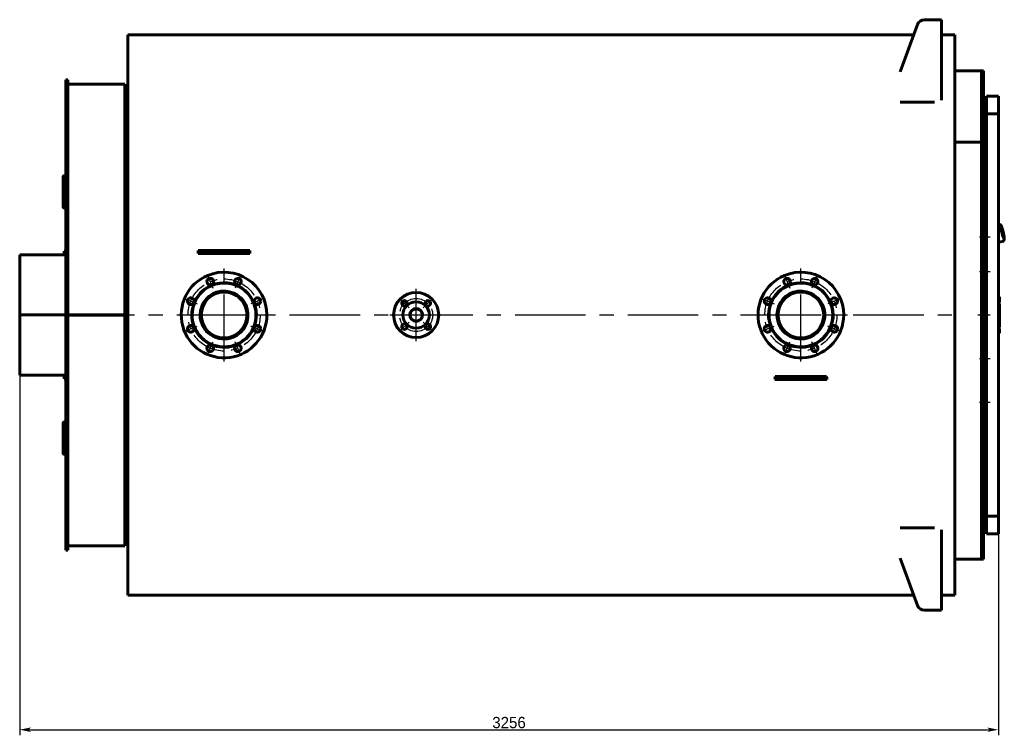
# Model space of a CAD drawing. Header units: millimetres. Extents: x 0 to 4827, y -188 to 841.
# Tile 6 of 6: x 4390 to 4827, y -186 to 131. Entities that reach past the tile are written whole.
import ezdxf

# ---------------------------------------------------------------- set-up
doc = ezdxf.new("R2010")
doc.units = ezdxf.units.MM
for name, pattern in [('CENTER_per1_scale0.196850', [10, 6.25, -1.25, 1.25, -1.25]), ('CENTER_per1_scale0.314961', [16, 10, -2, 2, -2]), ('CENTER_per1_scale0.354331', [18, 11.25, -2.25, 2.25, -2.25]), ('CENTER_per1_scale0.433071', [22, 13.75, -2.75, 2.75, -2.75]), ('CENTER_per3_scale0.984252', [50, 31.25, -6.25, 6.25, -6.25]), ('CENTER_per3b_scale0.984586', [50.016949, 31.260593, -6.252119, 6.252119, -6.252119]), ('CENTER_per6_scale0.935039', [47.5, 29.6875, -5.9375, 5.9375, -5.9375]), ('CENTER_per7_scale0.485904', [24.683942, 15.427464, -3.085493, 3.085493, -3.085493]), ('CENTER_perf_scale0.494739', [25.132741, 15.707963, -3.141593, 3.141593, -3.141593])]:
    doc.linetypes.add(name, pattern=pattern)
doc.styles.add('TextStyle_1', font='T-FLEX Type A.TTF', dxfattribs={"height": 5})
doc.dimstyles.new('DIM_ST_2', dxfattribs={"dimtxt": 5, "dimasz": 5, "dimexe": 2.5, "dimexo": 0, "dimtad": 1, "dimlfac": 7.5, "dimrnd": 0.01, "dimdsep": 46, "dimtxsty": 'TextStyle_1', "dimblk": 'Arrow_3_C7_Status', "dimcen": 0.09, "dimclrd": 7, "dimclre": 7, "dimclrt": 7, "dimazin": 0, "dimtfac": 1, "dimtdec": 0, "dimtmove": 0, "dimatfit": 0, "dimldrblk": 'NONE', "dimfxl": 1, "dimtvp": 1, "dimtolj": 1, "dimarcsym": 0})

# ---------------------------------------------------------------- blocks, each defined once
blk = doc.blocks.new('Arrow_3_C7_Status')
at = {"color": 7, "linetype": 'Continuous', "lineweight": 0}
blk.add_line((-1, 0), (-0.8, 0), dxfattribs=at)
at = {"color": 7}
blk.add_solid([(-1, -0.2), (0, 0), (-0.8, 0), (-1, 0.2)], dxfattribs=at)
blk = doc.blocks.new('*D14')
at = {"color": 7, "lineweight": -2}
for p, q in [((-218.38, 0), (-218.38, -186.46)), ((215.75, -89.3), (215.75, -186.46)), ((-213.38, -183.96), (210.75, -183.96))]:
    blk.add_line(p, q, dxfattribs=at)
at = {"layer": 'Defpoints', "color": 0}
for p in [(-218.38, 0), (215.75, -89.3), (215.75, -183.96)]:
    blk.add_point(p, dxfattribs=at)
at = {"color": 7, "lineweight": -2, "xscale": 5, "yscale": 5, "zscale": 5}
for p, rotation in [((-218.38, -183.96), 180), ((215.75, -183.96), 360)]:
    blk.add_blockref('Arrow_3_C7_Status', p, dxfattribs=dict(at, rotation=rotation))
at = {"color": 7, "insert": (-1.32, -180.83), "char_height": 5, "attachment_point": 5, "style": 'TextStyle_1'}
blk.add_mtext('\\A1;3256{\\H0.5x;\\S^ ;}', dxfattribs=at)
blk = doc.blocks.new('_None')
blk = doc.blocks.new('Проекция_4')
at = {"color": 7, "linetype": 'Continuous', "lineweight": 60}
for p, q in [((172.1507, 107.9369), (179.8787, 128.8234)), ((187.3507, 131), (183.0049, 131)), ((190.5507, 131), (187.3507, 131)), ((190.5507, 131), (190.5507, 95.3413)), ((-170.3826, -124.3333), (-170.3826, 124.3333)), ((178.2174, 124.3333), (-170.3826, 124.3333)), ((196.4174, 124.3333), (190.5507, 124.3333)), ((196.4174, 124.3333), (196.4174, -124.3333)), ((208.2841, 108.3333), (196.4174, 108.3333)), ((208.2841, 108.3333), (208.2841, -108.3333)), ((209.0841, 108.3333), (208.2841, 108.3333)), ((208.2841, 76.6032), (208.2841, 108.3333)), ((209.0841, 108.3333), (209.0841, -108.3333)), ((-197.8493, 70.2192), (-197.8493, 104.3333)), ((-197.0493, 104.3333), (-197.8493, 104.3333)), ((-197.0493, 70.2192), (-197.0493, 104.3333)), ((-171.7159, 102.3333), (-197.0493, 102.3333)), ((-171.7159, 102.3333), (-171.7159, 0.0893)), ((-170.3826, 101.6667), (-171.7159, 101.6667)), ((210.4174, 97.1191), (215.7507, 97.1191)), ((210.4174, 97.1191), (210.4174, 89.2991)), ((215.7507, 97.1191), (215.7507, 89.2991)), ((172.1507, 94.3471), (187.3507, 94.3471)), ((215.7507, 89.2991), (210.4174, 89.2991)), ((210.4174, 89.2991), (210.4174, -89.2991)), ((215.7507, 89.2991), (215.7507, -89.2991)), ((196.4174, 76.6032), (208.2841, 76.6032)), ((196.4174, 76.6032), (208.2841, 76.6032)), ((208.2841, 76.6032), (208.2841, -108.3333)), ((-197.8493, 70.2192), (-197.8493, 68.0393)), ((-197.0493, 70.2192), (-197.0493, 68.0393)), ((-197.8493, 61.3727), (-197.8493, 68.0393)), ((-197.8493, 68.0393), (-197.0493, 68.0393)), ((-197.0493, 61.3727), (-197.0493, 68.0393)), ((-199.0493, 61.5618), (-199.0493, 48.8464)), ((-197.8493, 61.7746), (-198.3826, 61.7746)), ((-197.8493, 46.0816), (-197.8493, 61.3727)), ((-197.0493, 46.0816), (-197.0493, 61.3727)), ((-199.0493, 47.8444), (-199.0493, 48.8464)), ((-198.3826, 48.3994), (-197.8493, 48.3994)), ((-198.3826, 47.4066), (-197.8493, 47.4066)), ((-197.8493, 43.3139), (-197.8493, 46.0816)), ((-197.0493, 46.0816), (-197.0493, 43.3139)), ((-197.8493, -43.3139), (-197.8493, 43.3139)), ((-197.0493, -43.3139), (-197.0493, 43.3139)), ((210.4174, 40.1333), (209.0841, 40.1333)), ((216.1144, 40.2418), (215.7507, 40.1574)), ((216.1566, 40.1079), (216.1039, 40.1641)), ((216.3056, 40.1094), (216.2009, 40.2235)), ((216.2662, 40.1014), (216.2852, 40.1086)), ((216.343, 40.088), (216.3242, 40.0809)), ((216.3466, 40.0882), (216.343, 40.088)), ((209.9212, 37.641), (209.0841, 37.641)), ((210.4174, 38.256), (210.4173, 38.2559)), ((209.0841, 31.641), (210.3967, 31.641)), ((210.4054, 31.6421), (210.4174, 31.6449)), ((215.7507, 32.2186), (217.8625, 32.7087)), ((217.8378, 32.8482), (217.8151, 32.7746)), ((217.9729, 32.9099), (217.929, 32.7613)), ((217.9292, 32.763), (217.9723, 32.9089)), ((217.9334, 32.9019), (217.9539, 32.9027)), ((217.9765, 32.9458), (217.9967, 32.9466)), ((217.9967, 32.9466), (218.0033, 32.9491)), ((-197.8493, 26.6667), (-218.3826, 26.6667)), ((-218.3826, 26.6667), (-218.3826, 0.0023)), ((-198.6493, 27), (-198.6493, 28.3333)), ((-198.6493, 28.3333), (-197.9826, 28.3333)), ((-198.6493, 28.3333), (-197.9826, 28.3333)), ((-198.6493, 27), (-198.6493, 28.3333)), ((-198.6493, 27), (-198.6493, 26.6667)), ((-198.6493, 27), (-198.6493, 26.6667)), ((-197.9826, 28.3333), (-197.9826, 27)), ((-197.9826, 28.3333), (-197.9826, 27)), ((-197.8493, 27.3333), (-197.9826, 27.3333)), ((-197.9826, 26.6667), (-197.9826, 27)), ((-197.9826, 26.6667), (-197.9826, 27)), ((-136.8713, 28.6667), (-139.2023, 28.6667)), ((-136.8713, 27.3333), (-139.1412, 27.3333)), ((-118.5606, 28.6667), (-136.8713, 28.6667)), ((-118.5606, 27.3333), (-136.8713, 27.3333)), ((-116.2296, 28.6667), (-118.5606, 28.6667)), ((-116.2907, 27.3333), (-118.5606, 27.3333)), ((210.4174, 30), (209.0841, 30)), ((210.4174, 20.8), (209.0841, 20.8)), ((209.0841, 17.8667), (210.4174, 17.8667)), ((209.6441, 5.2833), (209.0841, 5.2833)), ((209.6441, 4.9678), (209.0841, 4.9678)), ((209.6441, 4.8783), (209.0841, 4.8783)), ((209.6441, 4.8618), (209.0841, 4.8618)), ((209.6441, 4.7929), (209.0841, 4.7929)), ((209.6441, 4.7364), (209.0841, 4.7364)), ((209.6441, 4.4003), (209.0841, 4.4003)), ((209.6441, 4.9678), (209.6441, 5.2833)), ((209.6441, 4.8783), (209.6441, 4.9678)), ((209.6441, 4.8618), (209.6441, 4.8783)), ((209.6441, 4.8349), (209.6441, 4.8618)), ((209.6441, 4.7929), (209.6441, 4.8349)), ((209.6441, 4.7364), (209.6441, 4.7929)), ((209.6441, 4.4003), (209.6441, 4.7364)), ((209.6441, 4.2887), (209.6441, 4.4003)), ((216.3107, 7.9948), (215.7507, 7.9948)), ((216.3107, 5.5004), (215.7507, 5.5004)), ((216.3107, 5.4988), (215.7507, 5.4988)), ((216.3107, 5.4712), (215.7507, 5.4712)), ((216.3107, 5.1581), (215.7507, 5.1581)), ((216.3107, 6.3145), (216.3107, 7.9948)), ((216.3107, 5.5004), (216.3107, 6.3145)), ((216.3107, 5.4988), (216.3107, 5.499)), ((216.3107, 5.4712), (216.3107, 5.4988)), ((216.3107, 3.8955), (216.3107, 5.1581)), ((-218.3826, 0.0023), (-218.3826, 0.0023)), ((-218.3826, 0.0023), (-197.8493, 0.0023)), ((-218.3826, 0.0023), (-197.8493, 0.0023)), ((-218.3826, -0.0023), (-218.3826, 0.0023)), ((-171.7159, 0.0893), (-197.0493, 0.0893)), ((-171.7159, 0.0887), (-197.0493, 0.0887)), ((-171.7159, 0.0887), (-171.7159, 0.0893)), ((209.6441, 4.2887), (209.0841, 4.2887)), ((209.6441, 4.2749), (209.0841, 4.2749)), ((209.6441, 4.2639), (209.0841, 4.2639)), ((209.6441, 4.2529), (209.0841, 4.2529)), ((209.6441, 4.2377), (209.0841, 4.2377)), ((209.6441, 4.1565), (209.0841, 4.1565)), ((209.6441, 3.8382), (209.0841, 3.8382)), ((209.6441, 3.7942), (209.0841, 3.7942)), ((209.6441, 3.3643), (209.0841, 3.3643)), ((209.6441, 3.0681), (209.0841, 3.0681)), ((209.6441, 2.4579), (209.0841, 2.4579)), ((209.6441, 2.4221), (209.0841, 2.4221)), ((209.6441, 2.0515), (209.0841, 2.0515)), ((209.6441, 1.8793), (209.0841, 1.8793)), ((209.6441, 1.7181), (209.0841, 1.7181)), ((209.6441, 1.3448), (209.0841, 1.3448)), ((209.6441, 1.2994), (209.0841, 1.2994)), ((209.6441, 1.258), (209.0841, 1.258)), ((209.6441, 0.8227), (209.0841, 0.8227)), ((209.6441, 0.4549), (209.0841, 0.4549)), ((209.6441, 0.0196), (209.0841, 0.0196)), ((209.6441, 4.2749), (209.6441, 4.2887)), ((209.6441, 4.2639), (209.6441, 4.2749)), ((209.6441, 4.2529), (209.6441, 4.2639)), ((209.6441, 4.2377), (209.6441, 4.2529)), ((209.6441, 4.1565), (209.6441, 4.2377)), ((209.6441, 3.8382), (209.6441, 4.1565)), ((209.6441, 3.3643), (209.6441, 3.7942)), ((209.6441, 3.0681), (209.6441, 3.3643)), ((209.6441, 2.4221), (209.6441, 2.4579)), ((209.6441, 2.0515), (209.6441, 2.4221)), ((209.6441, 1.8793), (209.6441, 2.0515)), ((209.6441, 1.7181), (209.6441, 1.8793)), ((209.6441, 1.3448), (209.6441, 1.7181)), ((209.6441, 1.2994), (209.6441, 1.3448)), ((209.6441, 0.8227), (209.6441, 1.258)), ((209.6441, 0.4549), (209.6441, 0.8227)), ((209.6441, 0.0196), (209.6441, 0.4549)), ((216.3107, 3.8955), (215.7507, 3.8955)), ((216.3107, 3.6348), (215.7507, 3.6348)), ((216.3107, 3.5307), (215.7507, 3.5307)), ((216.3107, 2.4088), (215.7507, 2.4088)), ((216.3107, 3.6348), (216.3107, 3.8955)), ((216.3107, 3.5321), (216.3107, 3.6335)), ((216.3107, 3.4758), (216.3107, 3.5307)), ((216.3107, 2.7288), (216.3107, 3.4758)), ((216.3107, 2.6446), (216.3107, 2.7288)), ((216.3107, 2.4114), (216.3107, 2.6446)), ((216.3107, 2.3554), (216.3107, 2.4088)), ((216.3107, 1.6043), (216.3107, 2.3554)), ((216.3107, 1.522), (216.3107, 1.6043)), ((216.3107, 1.277), (216.3107, 1.522)), ((216.3107, 1.1679), (216.3107, 1.2754)), ((216.3107, 0.1345), (216.3107, 1.1679)), ((216.3107, -0.4472), (216.3107, 0.1345)), ((-218.3826, -0.0023), (-218.3826, -26.6667)), ((-218.3826, -0.0023), (-218.3826, -0.0023)), ((-218.3826, -0.0023), (-197.8493, -0.0023)), ((-218.3826, -0.0023), (-197.8493, -0.0023)), ((-171.7159, -0.0887), (-197.0493, -0.0887)), ((-171.7159, -0.0893), (-197.0493, -0.0893)), ((-171.7159, -0.0893), (-171.7159, -0.0887)), ((-171.7159, -0.0893), (-171.7159, -102.3333)), ((209.6441, -0.1154), (209.0841, -0.1154)), ((209.6441, -0.5287), (209.0841, -0.5287)), ((209.6441, -0.665), (209.0841, -0.665)), ((209.6441, -0.6871), (209.0841, -0.6871)), ((209.6441, -0.7119), (209.0841, -0.7119)), ((209.6441, -0.8538), (209.0841, -0.8538)), ((209.6441, -1.2643), (209.0841, -1.2643)), ((209.6441, -1.4475), (209.0841, -1.4475)), ((209.6441, -1.5936), (209.0841, -1.5936)), ((209.6441, -1.7492), (209.0841, -1.7492)), ((209.6441, -2.5289), (209.0841, -2.5289)), ((209.6441, -2.6281), (209.0841, -2.6281)), ((209.6441, -3.5731), (209.0841, -3.5731)), ((209.6441, -3.7412), (209.0841, -3.7412)), ((209.6441, -4.0374), (209.0841, -4.0374)), ((209.6441, -4.1806), (209.0841, -4.1806)), ((209.6441, -0.5287), (209.6441, -0.1154)), ((209.6441, -0.665), (209.6441, -0.5287)), ((209.6441, -0.6871), (209.6441, -0.665)), ((209.6441, -0.7119), (209.6441, -0.6871)), ((209.6441, -0.8538), (209.6441, -0.7119)), ((209.6441, -1.2643), (209.6441, -0.8538)), ((209.6441, -1.5936), (209.6441, -1.4475)), ((209.6441, -1.7492), (209.6441, -1.5936)), ((209.6441, -1.9875), (209.6441, -1.7492)), ((209.6441, -2.2259), (209.6441, -1.9875)), ((209.6441, -2.4242), (209.6441, -2.2259)), ((209.6441, -2.5289), (209.6441, -2.4242)), ((209.6441, -3.5731), (209.6441, -2.6281)), ((209.6441, -4.0374), (209.6441, -3.7412)), ((209.6441, -4.5016), (209.6441, -4.1806)), ((216.3107, -0.4487), (215.7507, -0.4487)), ((216.3107, -3.3909), (215.7507, -3.3909)), ((216.3107, -3.8586), (215.7507, -3.8586)), ((216.3107, -1.7128), (216.3107, -0.4491)), ((216.3107, -1.7115), (216.3107, -1.7066)), ((216.3107, -3.3909), (216.3107, -1.7128)), ((216.3107, -3.8586), (216.3107, -3.3909)), ((216.3107, -5.6069), (216.3107, -3.8586)), ((209.6441, -4.5016), (209.0841, -4.5016)), ((209.6441, -4.6807), (209.0841, -4.6807)), ((209.6441, -4.7345), (209.0841, -4.7345)), ((209.6441, -4.7654), (209.0841, -4.7654)), ((209.6441, -4.7909), (209.0841, -4.7909)), ((209.6441, -4.9714), (209.0841, -4.9714)), ((209.6441, -5.2924), (209.0841, -5.2924)), ((209.6441, -4.6807), (209.6441, -4.5016)), ((209.6441, -4.7103), (209.6441, -4.6807)), ((209.6441, -4.7345), (209.6441, -4.7103)), ((209.6441, -4.7654), (209.6441, -4.7345)), ((209.6441, -4.7909), (209.6441, -4.7654)), ((209.6441, -4.9714), (209.6441, -4.7909)), ((209.6441, -5.2924), (209.6441, -4.9714)), ((216.3107, -5.6069), (215.7507, -5.6069)), ((216.3107, -5.6069), (215.7507, -5.6069)), ((216.3107, -6.0207), (215.7507, -6.0207)), ((216.3107, -7.3375), (215.7507, -7.3375)), ((216.3107, -8.0051), (215.7507, -8.0051)), ((216.3107, -5.6069), (216.3107, -5.6069)), ((216.3107, -7.3375), (216.3107, -6.0207)), ((216.3107, -8.0051), (216.3107, -7.3375)), ((210.4174, -17.8667), (209.0841, -17.8667)), ((209.0841, -20.8), (210.4174, -20.8)), ((-218.3826, -26.6667), (-197.8493, -26.6667)), ((-198.6493, -26.6667), (-198.6493, -27)), ((-198.6493, -26.6667), (-198.6493, -27)), ((-198.6493, -28.3333), (-198.6493, -27)), ((-198.6493, -28.3333), (-198.6493, -27)), ((-197.9826, -28.3333), (-198.6493, -28.3333)), ((-197.9826, -28.3333), (-198.6493, -28.3333)), ((-197.9826, -27), (-197.9826, -26.6667)), ((-197.9826, -27), (-197.9826, -26.6667)), ((-197.9826, -27), (-197.9826, -28.3333)), ((-197.9826, -27), (-197.9826, -28.3333)), ((-197.9826, -27.3333), (-197.8493, -27.3333)), ((118.9954, -28.6667), (116.6644, -28.6667)), ((118.9954, -27.3333), (116.7254, -27.3333)), ((137.3061, -27.3333), (118.9954, -27.3333)), ((137.3061, -28.6667), (118.9954, -28.6667)), ((139.576, -27.3333), (137.3061, -27.3333)), ((139.6371, -28.6667), (137.3061, -28.6667)), ((209.0841, -30), (210.4174, -30)), ((210.4174, -37.2), (209.0841, -37.2)), ((-197.8493, -46.0816), (-197.8493, -43.3139)), ((-197.0493, -43.3139), (-197.0493, -46.0816)), ((209.0841, -40.1333), (210.4174, -40.1333)), ((-199.0493, -47.8444), (-199.0493, -48.8464)), ((-197.8493, -47.4066), (-198.3826, -47.4066)), ((-197.8493, -61.3727), (-197.8493, -46.0816)), ((-197.0493, -61.3727), (-197.0493, -46.0816)), ((-199.0493, -48.8464), (-199.0493, -61.5618)), ((-197.8493, -48.3994), (-198.3826, -48.3994)), ((-198.3826, -61.7746), (-197.8493, -61.7746)), ((-197.8493, -68.0393), (-197.8493, -61.3727)), ((-197.0493, -68.0393), (-197.0493, -61.3727)), ((-197.8493, -70.2192), (-197.8493, -68.0393)), ((-197.8493, -68.0393), (-197.0493, -68.0393)), ((-197.0493, -70.2192), (-197.0493, -68.0393)), ((-197.8493, -104.3333), (-197.8493, -70.2192)), ((-197.0493, -104.3333), (-197.0493, -70.2192)), ((210.4174, -89.2991), (210.4174, -97.1191)), ((210.4174, -89.2991), (215.7507, -89.2991)), ((215.7507, -89.2991), (215.7507, -97.1191)), ((172.1507, -94.3471), (187.3507, -94.3471)), ((190.5507, -95.3413), (190.5507, -131)), ((215.7507, -97.1191), (210.4174, -97.1191)), ((-197.8493, -104.3333), (-197.0493, -104.3333)), ((-197.0493, -102.3333), (-171.7159, -102.3333)), ((-171.7159, -101.6667), (-170.3826, -101.6667)), ((179.8787, -128.8234), (172.1507, -107.9369)), ((196.4174, -108.3333), (208.2841, -108.3333)), ((208.2841, -108.3333), (209.0841, -108.3333)), ((-170.3826, -124.3333), (178.2174, -124.3333)), ((190.5507, -124.3333), (196.4174, -124.3333)), ((187.3507, -131), (183.0049, -131)), ((187.3507, -131), (190.5507, -131))]:
    blk.add_line(p, q, dxfattribs=at)
at = {"color": 7, "linetype": 'CENTER_per1_scale0.196850', "lineweight": 25}
for p, q in [((207.4174, 34.641), (212.0841, 34.641)), ((207.4174, 19.3333), (212.0841, 19.3333)), ((207.4174, -19.3333), (212.0841, -19.3333)), ((207.4174, -38.6667), (212.0841, -38.6667))]:
    blk.add_line(p, q, dxfattribs=at)
at = {"color": 7, "linetype": 'CENTER_per1_scale0.433071', "lineweight": 25}
for p, q in [((-135.0379, 17.6769), (-132.6398, 11.8872)), ((-120.3939, 17.6769), (-122.7921, 11.8872)), ((120.8287, 17.6769), (123.2269, 11.8873)), ((135.4727, 17.6769), (133.0746, 11.8873)), ((-145.3928, 7.322), (-139.6032, 4.9239)), ((-110.039, 7.322), (-115.8287, 4.9239)), ((110.4738, 7.322), (116.2635, 4.9239)), ((145.8276, 7.322), (140.038, 4.9239)), ((-145.3928, -7.322), (-139.6032, -4.9239)), ((-110.039, -7.322), (-115.8287, -4.9239)), ((110.4738, -7.322), (116.2635, -4.9239)), ((145.8276, -7.322), (140.038, -4.9239)), ((-135.0379, -17.6769), (-132.6398, -11.8872)), ((-120.3939, -17.6769), (-122.7921, -11.8872)), ((120.8287, -17.6769), (123.2269, -11.8872)), ((135.4727, -17.6769), (133.0746, -11.8872))]:
    blk.add_line(p, q, dxfattribs=at)
at = {"color": 7, "linetype": 'CENTER_per6_scale0.935039', "lineweight": 25}
for p, q in [((-127.7159, -20.6667), (-127.7159, 20.6667)), ((128.1507, -20.6667), (128.1507, 20.6667)), ((107.4841, 0), (148.8174, 0)), ((-148.3826, 0), (-107.0493, 0))]:
    blk.add_line(p, q, dxfattribs=at)
at = {"color": 7, "linetype": 'CENTER_per3_scale0.984252', "lineweight": 25}
for p, q in [((-42.5159, -11.6667), (-42.5159, 11.6667)), ((-54.1826, 0), (-30.8493, 0))]:
    blk.add_line(p, q, dxfattribs=at)
at = {"color": 7, "linetype": 'CENTER_per1_scale0.354331', "lineweight": 25}
for p, q in [((-49.7284, 7.2125), (-45.6743, 3.1584)), ((-35.3034, 7.2125), (-39.3575, 3.1584)), ((-49.7284, -7.2125), (-45.6743, -3.1584)), ((-35.3034, -7.2125), (-39.3575, -3.1584))]:
    blk.add_line(p, q, dxfattribs=at)
at = {"color": 7, "linetype": 'CENTER_per3b_scale0.984586', "lineweight": 25}
blk.add_line((-198.7159, 0), (198.0841, 0), dxfattribs=at)
at = {"color": 7, "linetype": 'CENTER_per1_scale0.314961', "lineweight": 25}
blk.add_line((206.6174, 0), (212.0841, 0), dxfattribs=at)
at = {"color": 7, "lineweight": 60, "flags": 128}
for points in [[(-198.3826, 61.7746), (-198.4479, 61.7736), (-198.5127, 61.7706), (-198.5761, 61.7656), (-198.6377, 61.7587), (-198.6969, 61.7498), (-198.753, 61.7392), (-198.8055, 61.7269), (-198.854, 61.713), (-198.8979, 61.6976), (-198.9369, 61.6808), (-198.9705, 61.6629), (-198.9985, 61.644), (-199.0205, 61.6242), (-199.0364, 61.6038), (-199.046, 61.5829), (-199.0493, 61.5618)], [(-199.0493, 48.8464), (-199.046, 48.8028), (-199.0364, 48.7596), (-199.0205, 48.7171), (-198.9985, 48.6759), (-198.9705, 48.6363), (-198.9369, 48.5987), (-198.8979, 48.5634), (-198.854, 48.5308), (-198.8055, 48.5013), (-198.753, 48.4751), (-198.6969, 48.4524), (-198.6377, 48.4336), (-198.5761, 48.4187), (-198.5127, 48.408), (-198.4479, 48.4015), (-198.3826, 48.3994)], [(-199.0493, 47.8444), (-199.046, 47.8017), (-199.0364, 47.7594), (-199.0205, 47.7178), (-198.9985, 47.6774), (-198.9705, 47.6386), (-198.9369, 47.6018), (-198.8979, 47.5672), (-198.854, 47.5353), (-198.8055, 47.5064), (-198.753, 47.4807), (-198.6969, 47.4585), (-198.6377, 47.4401), (-198.5761, 47.4255), (-198.5127, 47.415), (-198.4479, 47.4087), (-198.3826, 47.4066)], [(218.0035, 32.9485), (218.0308, 32.9582), (218.0605, 32.9712), (218.0889, 32.9861), (218.1158, 33.0027), (218.1411, 33.0207), (218.1648, 33.0401), (218.187, 33.0606), (218.2075, 33.0821), (218.2264, 33.1045), (218.2439, 33.1277), (218.26, 33.1518), (218.2749, 33.1768), (218.2886, 33.2027), (218.3013, 33.2299), (218.3132, 33.2587), (218.3242, 33.2895), (218.3346, 33.3231), (218.3443, 33.3603), (218.3534, 33.4023), (218.3617, 33.45), (218.3688, 33.5027), (218.3743, 33.5575), (218.3782, 33.6121), (218.3808, 33.6664), (218.3822, 33.7209), (218.3827, 33.7758), (218.3823, 33.8315), (218.3811, 33.8882), (218.3791, 33.946), (218.3765, 34.005), (218.3731, 34.0652), (218.3691, 34.1267), (218.3644, 34.1896), (218.3591, 34.2538), (218.3531, 34.3193), (218.3466, 34.3862), (218.3394, 34.4544), (218.3317, 34.5238), (218.3233, 34.5946), (218.3144, 34.6666), (218.3048, 34.7398), (218.2948, 34.8142), (218.2841, 34.8897), (218.2729, 34.9663), (218.2612, 35.044), (218.2489, 35.1226), (218.2361, 35.2023), (218.2228, 35.2828), (218.209, 35.3642), (218.1947, 35.4465), (218.1799, 35.5295), (218.1647, 35.6132), (218.1489, 35.6975), (218.1327, 35.7825), (218.1161, 35.868), (218.0991, 35.954), (218.0816, 36.0404), (218.0637, 36.1272), (218.0455, 36.2143), (218.0268, 36.3016), (218.0078, 36.3892), (217.9884, 36.4768), (217.9687, 36.5646), (217.9486, 36.6524), (217.9283, 36.7401), (217.9076, 36.8277), (217.8867, 36.9152), (217.8655, 37.0024), (217.844, 37.0894), (217.8223, 37.176), (217.8003, 37.2622), (217.7782, 37.348), (217.7558, 37.4332), (217.7332, 37.5179), (217.7105, 37.6019), (217.6876, 37.6852), (217.6646, 37.7678), (217.6415, 37.8496), (217.6182, 37.9306), (217.5949, 38.0106), (217.5715, 38.0897), (217.548, 38.1678), (217.5244, 38.2449), (217.5008, 38.3208), (217.4772, 38.3955), (217.4535, 38.4691), (217.4299, 38.5415), (217.4062, 38.6125), (217.3826, 38.6822), (217.359, 38.7506), (217.3354, 38.8176), (217.3119, 38.8832), (217.2884, 38.9473), (217.265, 39.0099), (217.2416, 39.071), (217.2183, 39.1306), (217.195, 39.1886), (217.1718, 39.2452), (217.1485, 39.3001), (217.1253, 39.3536), (217.102, 39.4055), (217.0787, 39.456), (217.0552, 39.505), (217.0314, 39.5527), (217.0074, 39.5992), (216.9827, 39.6446), (216.9573, 39.689), (216.9308, 39.7328), (216.9026, 39.7763), (216.8722, 39.8197), (216.8434, 39.8574), (216.8164, 39.8896), (216.7909, 39.9174), (216.7663, 39.9417), (216.7423, 39.9634), (216.7184, 39.983), (216.6943, 40.0007), (216.6699, 40.0169), (216.6448, 40.0317), (216.619, 40.045), (216.5925, 40.0569), (216.5651, 40.0673), (216.5337, 40.0769), (216.5015, 40.0845), (216.4687, 40.0897), (216.4354, 40.0927), (216.402, 40.0932), (216.3686, 40.0913), (216.3466, 40.0884)], [(210.4174, 37.4956), (210.3369, 37.5253), (210.2624, 37.5527), (210.1937, 37.5773), (210.1286, 37.5991), (210.0693, 37.6168), (210.0155, 37.6299), (209.9685, 37.6378), (209.9259, 37.641), (209.8877, 37.6391), (209.8526, 37.6317), (209.8215, 37.6188), (209.7942, 37.6002), (209.7692, 37.5744), (209.748, 37.5423), (209.7305, 37.5039), (209.7161, 37.4579), (209.7053, 37.4055), (209.6981, 37.3466), (209.6942, 37.2797), (209.694, 37.2063), (209.6974, 37.1267), (209.7047, 37.0387), (209.7159, 36.9447), (209.7311, 36.8452), (209.75, 36.7426), (209.773, 36.6353), (209.8003, 36.5239), (209.8332, 36.4052), (209.8711, 36.2831), (209.9145, 36.1584), (209.9609, 36.0386), (210.0129, 35.9176), (210.0708, 35.7964), (210.1202, 35.7025), (210.1737, 35.6093), (210.2314, 35.5173), (210.2933, 35.4271), (210.3534, 35.3472), (210.4174, 35.2694)], [(217.9728, 32.9096), (217.9727, 32.9094), (217.9721, 32.9089)], [(218.003, 32.9482), (218.0028, 32.9481)], [(218.0034, 32.9484), (218.0034, 32.9484), (218.0033, 32.9483), (218.0031, 32.9483)], [(216.3107, 1.2758), (216.0573, 1.2758), (215.7507, 1.2758)], [(-198.3826, -47.4066), (-198.4479, -47.4087), (-198.5127, -47.415), (-198.5761, -47.4255), (-198.6377, -47.4401), (-198.6969, -47.4585), (-198.753, -47.4807), (-198.8055, -47.5064), (-198.854, -47.5353), (-198.8979, -47.5672), (-198.9369, -47.6018), (-198.9705, -47.6386), (-198.9985, -47.6774), (-199.0205, -47.7178), (-199.0364, -47.7594), (-199.046, -47.8017), (-199.0493, -47.8444)], [(-198.3826, -48.3994), (-198.4479, -48.4015), (-198.5127, -48.408), (-198.5761, -48.4187), (-198.6377, -48.4336), (-198.6969, -48.4524), (-198.753, -48.4751), (-198.8055, -48.5013), (-198.854, -48.5308), (-198.8979, -48.5634), (-198.9369, -48.5987), (-198.9705, -48.6363), (-198.9985, -48.6759), (-199.0205, -48.7171), (-199.0364, -48.7596), (-199.046, -48.8028), (-199.0493, -48.8464)], [(-199.0493, -61.5618), (-199.046, -61.5829), (-199.0364, -61.6038), (-199.0205, -61.6242), (-198.9985, -61.644), (-198.9705, -61.6629), (-198.9369, -61.6808), (-198.8979, -61.6976), (-198.854, -61.713), (-198.8055, -61.7269), (-198.753, -61.7392), (-198.6969, -61.7498), (-198.6377, -61.7587), (-198.5761, -61.7656), (-198.5127, -61.7706), (-198.4479, -61.7736), (-198.3826, -61.7746)]]:
    blk.add_lwpolyline(points, dxfattribs=at)
at = {"color": 7, "linetype": 'CENTER_perf_scale0.494739', "lineweight": 25}
for centre in [(-127.7159, 0), (128.1507, 0)]:
    blk.add_circle(centre, 16, dxfattribs=at)
at = {"color": 7, "linetype": 'CENTER_per7_scale0.485904', "lineweight": 25}
blk.add_circle((-42.5159, 0), 7.3333, dxfattribs=at)
at = {"color": 7, "linetype": 'Continuous', "lineweight": 60}
for radius in [5.8667, 2.6867]:
    blk.add_circle((-42.5159, 0), radius, dxfattribs=at)
for centre, radius, start, end in [((183.0049, 127.6667), 3.3333, 90, 159.695526), ((216.1293, 40.1769), 0.0666, 101.860091, 119.984599), ((216.1444, 40.1115), 0.1338, 83.246041, 102.953122), ((216.1927, 40.158), 0.066, 82.812362, 120.239011), ((216.1525, 40.1781), 0.0667, 42.54453, 83.506796), ((216.2596, 40.4768), 0.3754, 266.153287, 271.003612), ((216.3148, 40.1467), 0.0665, 222.980818, 278.063453), ((216.3545, 40.1542), 0.0661, 222.511553, 263.286553), ((216.3464, 40.0878), 0.000842, 103.548591, 103.744768), ((216.3464, 40.0878), 0.000842, 71.048835, 100.586868), ((210.395, 31.6904), 0.0495, 271.957199, 296.950503), ((217.8467, 32.7736), 0.0666, 263.46734, 283.717241), ((217.8323, 32.838), 0.1328, 283.133174, 300.034029), ((217.8958, 32.8183), 0.066, 262.816546, 300.234827), ((217.8655, 32.7808), 0.0667, 299.692719, 343.415825), ((218.0172, 32.8838), 0.0661, 108.043378, 163.358629), ((217.9409, 32.9654), 0.064, 281.662464, 299.900591), ((218.0357, 32.891), 0.0657, 119.307099, 163.248473), ((218.0366, 32.8911), 0.0662, 120.881447, 163.629827), ((-720.7337, 1.3641), 582.172, 2.5566657, 2.6880263), ((465.3017, 1.3641), 582.1719, 177.3119737, 177.4433343), ((-127.7159, 0), 19, 112.5, 359.999999), ((-127.7159, 0), 19, 360, 112.5), ((128.1507, 0), 19, 112.5, 360), ((128.1507, 0), 19, 360, 112.5), ((-127.7159, 0), 14.3333, 112.5, 0.000149), ((-133.8389, 14.7821), 1.4667, 112.5, 0.000016), ((-133.8389, 14.7821), 1.4667, 0.000016, 112.5), ((-127.7159, 0), 14.3333, 0, 112.5), ((-127.7159, 0), 14.1333, 0.000002, 112.5), ((-121.593, 14.7821), 1.4667, 112.5, 0), ((-121.593, 14.7821), 1.4667, 0, 112.5), ((128.1507, 0), 14.3333, 112.5, 0.000149), ((122.0278, 14.7821), 1.4667, 112.5, 0), ((122.0278, 14.7821), 1.4667, 0, 112.5), ((128.1507, 0), 14.3333, 0, 112.5), ((128.1507, 0), 14.1333, 0, 112.5), ((134.2737, 14.7821), 1.4667, 112.5, 0), ((134.2737, 14.7821), 1.4667, 0, 112.5), ((-127.7159, 0), 14.1333, 112.5, 0.000001), ((-127.7159, 0), 10.62, 292.5, 180), ((-127.7159, 0), 10.1333, 90, 359.999998), ((-127.7159, 0), 10.1333, 359.999998, 90), ((-42.5159, 0), 10, 45, 135), ((128.1507, 0), 14.1333, 112.5, 0), ((128.1507, 0), 10.62, 292.5, 180), ((128.1507, 0), 10.1333, 90, 360), ((128.1507, 0), 10.1333, 360, 90), ((-142.498, 6.1229), 1.4667, 112.5, 0), ((-142.498, 6.1229), 1.4667, 0, 112.5), ((-112.9339, 6.1229), 1.4667, 112.5, 0), ((-112.9339, 6.1229), 1.4667, 0, 112.5), ((-42.5159, 0), 10, 135, 45), ((-47.7014, 5.1854), 1.2, 135, 45), ((-47.7014, 5.1854), 1.2, 45, 135), ((-37.3305, 5.1854), 1.2, 135, 45), ((-37.3305, 5.1854), 1.2, 45, 135), ((113.3687, 6.1229), 1.4667, 112.5, 0), ((113.3687, 6.1229), 1.4667, 0, 112.5), ((142.9328, 6.1229), 1.4667, 112.5, 0), ((142.9328, 6.1229), 1.4667, 0, 112.5), ((-42.5159, 0), 2.8733, 135, 225), ((-42.5159, 0), 2.8733, 225, 135), ((128.1507, 0), 10.62, 180, 292.5), ((-127.7159, 0), 10.62, 180, 292.5), ((-47.7014, -5.1854), 1.2, 135, 45), ((-47.7014, -5.1854), 1.2, 45, 135), ((-37.3305, -5.1854), 1.2, 135, 45), ((-37.3305, -5.1854), 1.2, 45, 135), ((-142.498, -6.1229), 1.4667, 112.5, 360), ((-142.498, -6.1229), 1.4667, 360, 112.5), ((-112.9339, -6.1229), 1.4667, 112.5, 0), ((-112.9339, -6.1229), 1.4667, 0, 112.5), ((113.3687, -6.1229), 1.4667, 112.5, 0), ((113.3687, -6.1229), 1.4667, 0, 112.5), ((142.9328, -6.1229), 1.4667, 112.5, 0), ((142.9328, -6.1229), 1.4667, 0, 112.5), ((-133.8389, -14.7821), 1.4667, 112.5, 0.000016), ((-133.8389, -14.7821), 1.4667, 0.000016, 112.5), ((-121.593, -14.7821), 1.4667, 112.5, 0), ((-121.593, -14.7821), 1.4667, 0, 112.5), ((122.0278, -14.7821), 1.4667, 112.5, 0), ((122.0278, -14.7821), 1.4667, 0, 112.5), ((134.2737, -14.7821), 1.4667, 112.5, 0), ((134.2737, -14.7821), 1.4667, 0, 112.5), ((-464.8671, -1.3641), 582.172, 357.3119737, 357.4433343), ((721.1685, -1.3641), 582.172, 182.5566657, 182.6880263), ((183.0049, -127.6667), 3.3333, 200.304474, 270)]:
    blk.add_arc(centre, radius, start, end, dxfattribs=at)
for centre, major_axis, ratio, start_param, end_param in [((216.1525, 40.1781), (0.0491, 0.0451), 0.11935566, 6.149791, 6.28318531), ((217.1195, 36.5057), (-0.836, 3.6026), 0.12940953, 6.23768819, 6.27970929), ((217.5236, 36.5994), (-0.5274, 2.2729), 0.12940953, 6.27970931, 9.42477796), ((217.1372, 36.5097), (-0.5274, 2.2729), 0.12940953, 3.85813278, 5.56664518), ((217.1372, 36.5097), (0.5274, -2.2729), 0.12940953, 0.71654013, 2.42505252), ((217.5236, 36.5994), (0.5274, -2.2729), 0.12940953, 0, 3.13811665), ((217.9965, 32.8823), (0.0073, 0.0663), 0.9905717, 0.42011429, 1.38255872)]:
    blk.add_ellipse(centre, major_axis=major_axis, ratio=ratio, start_param=start_param, end_param=end_param, dxfattribs=at)
dim = blk.add_linear_dim(base=(215.7507, -183.96), p1=(-218.3826, -0.0023), p2=(215.7507, -89.2991), text='<>{\\H0.5x;\\S^ ;}', dimstyle='DIM_ST_2')
dim.commit()
dim.dimension.update_dxf_attribs({"geometry": '*D14', "text_midpoint": (-1.3159, -183.96), "dimtype": 160})

msp = doc.modelspace()

# ---------------------------------------------------------------- block references
msp.add_blockref('Проекция_4', (4608.53, 0))

doc.saveas('drawing.dxf')
